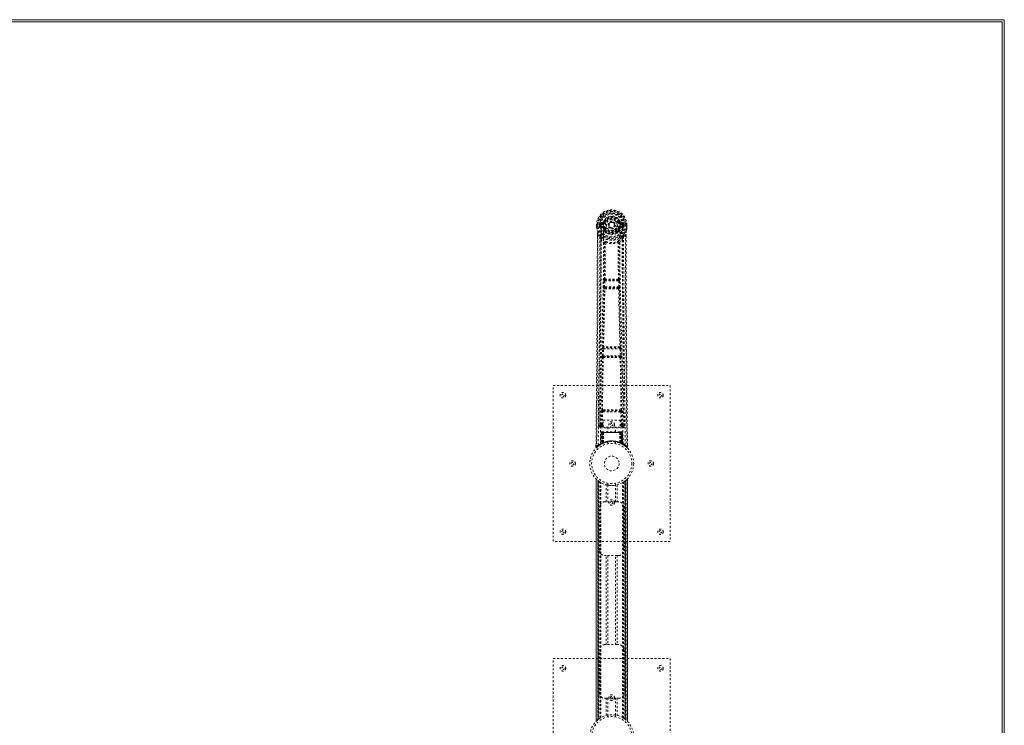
# Model space of a CAD drawing. Header units: inches. Extents: x 14.7 to 110.2, y 28.9 to 88.4.
# Tile 4 of 4: x 59.7 to 110.2, y 52.2 to 88.4. Entities that reach past the tile are written whole.
import ezdxf

# ---------------------------------------------------------------- set-up
doc = ezdxf.new("R2010")
doc.units = ezdxf.units.IN
doc.header["$MEASUREMENT"] = 0
doc.linetypes.add('SLD-Dashed', pattern=[0.075, 0.05, -0.025])
doc.linetypes.add('SLD-Solid', pattern=[0])

msp = doc.modelspace()

# ---------------------------------------------------------------- linework, layer by layer
at = {"color": 7, "linetype": 'SLD-Solid', "lineweight": 15}
for p, q in [((14.658, 88.377), (110.158, 88.377)), ((110.158, 88.377), (110.158, 28.877)), ((110.04, 88.259), (14.776, 88.259)), ((14.776, 88.259), (110.04, 88.259)), ((110.04, 28.995), (110.04, 88.259)), ((110.04, 88.259), (110.04, 28.995))]:
    msp.add_line(p, q, dxfattribs=at)
at = {"color": 7, "linetype": 'SLD-Dashed', "lineweight": 0}
for p, q in [((89.26, 77.858), (89.261, 77.741)), ((89.264, 77.858), (89.26, 77.858)), ((89.261, 77.741), (89.261, 77.737)), ((89.262, 77.859), (89.262, 77.741)), ((89.317, 77.858), (89.264, 77.858)), ((89.29, 77.857), (89.29, 77.741)), ((89.341, 77.857), (89.317, 77.858)), ((89.346, 77.857), (89.341, 77.857)), ((89.497, 77.857), (89.346, 77.857)), ((89.412, 77.784), (89.411, 77.856)), ((89.412, 77.784), (89.441, 77.786)), ((89.412, 77.784), (89.412, 77.784)), ((89.447, 77.857), (89.441, 77.857)), ((89.441, 77.857), (89.441, 77.786)), ((89.442, 77.785), (89.447, 77.766)), ((89.447, 77.779), (89.447, 77.857)), ((89.447, 77.766), (89.447, 77.779)), ((89.453, 77.742), (89.456, 77.738)), ((89.467, 77.727), (89.457, 77.737)), ((89.583, 78.002), (89.464, 77.978)), ((89.467, 77.727), (89.582, 77.706)), ((89.482, 77.79), (89.482, 77.76)), ((89.482, 77.79), (89.611, 77.79)), ((89.611, 77.735), (89.482, 77.76)), ((89.482, 77.76), (89.611, 77.76)), ((89.495, 77.942), (89.611, 77.962)), ((89.495, 77.942), (89.495, 77.912)), ((89.611, 77.942), (89.495, 77.942)), ((89.611, 77.912), (89.495, 77.912)), ((89.611, 77.962), (89.611, 77.942)), ((89.611, 77.912), (89.611, 77.942)), ((89.611, 77.79), (89.611, 77.76)), ((89.611, 77.735), (89.611, 77.76)), ((89.616, 78.029), (89.671, 78.006)), ((89.666, 77.694), (89.659, 77.705)), ((89.693, 77.705), (89.666, 77.694)), ((89.667, 77.998), (89.671, 78.006)), ((89.671, 78.006), (89.693, 77.996)), ((90.196, 77.859), (90.196, 77.851)), ((90.196, 77.851), (90.196, 77.835)), ((90.387, 77.996), (90.409, 78.006)), ((90.414, 77.694), (90.387, 77.705)), ((90.409, 78.006), (90.413, 77.997)), ((90.421, 77.706), (90.414, 77.694)), ((90.469, 77.962), (90.585, 77.942)), ((90.469, 77.962), (90.469, 77.942)), ((90.585, 77.942), (90.469, 77.942)), ((90.469, 77.912), (90.469, 77.942)), ((90.585, 77.912), (90.469, 77.912)), ((90.469, 77.79), (90.469, 77.76)), ((90.469, 77.79), (90.598, 77.79)), ((90.598, 77.76), (90.469, 77.735)), ((90.469, 77.735), (90.469, 77.76)), ((90.469, 77.76), (90.598, 77.76)), ((90.615, 77.978), (90.497, 78.002)), ((90.498, 77.706), (90.613, 77.727)), ((90.583, 77.858), (90.583, 77.857)), ((90.734, 77.857), (90.583, 77.857)), ((90.585, 77.912), (90.585, 77.942)), ((90.598, 77.76), (90.598, 77.79)), ((90.624, 77.738), (90.613, 77.727)), ((90.613, 77.727), (90.613, 77.727)), ((90.613, 77.727), (90.613, 77.727)), ((90.624, 77.738), (90.627, 77.742)), ((90.633, 77.857), (90.639, 77.857)), ((90.633, 77.779), (90.633, 77.857)), ((90.638, 77.785), (90.633, 77.766)), ((90.633, 77.766), (90.633, 77.779)), ((90.639, 77.786), (90.639, 77.857)), ((90.639, 77.786), (90.668, 77.784)), ((90.668, 77.857), (90.668, 77.784)), ((90.668, 77.857), (90.668, 77.857)), ((90.668, 77.784), (90.668, 77.784)), ((90.739, 77.857), (90.734, 77.857)), ((90.762, 77.858), (90.739, 77.857)), ((90.816, 77.858), (90.762, 77.858)), ((90.79, 77.741), (90.79, 77.857)), ((90.82, 77.858), (90.816, 77.858)), ((90.818, 77.741), (90.818, 77.859)), ((90.82, 77.858), (90.819, 77.741)), ((90.819, 77.737), (90.819, 77.741)), ((89.303, 77.359), (89.303, 77.257)), ((89.304, 77.358), (89.305, 77.256)), ((89.333, 77.357), (89.429, 77.242)), ((89.489, 77.13), (89.429, 77.242)), ((89.669, 77.545), (89.668, 77.568)), ((89.687, 77.5), (89.675, 77.518)), ((89.692, 77.573), (89.692, 77.55)), ((90.388, 77.55), (90.388, 77.573)), ((90.405, 77.518), (90.393, 77.5)), ((90.411, 77.545), (90.412, 77.568)), ((90.651, 77.242), (90.591, 77.13)), ((90.651, 77.242), (90.747, 77.357)), ((90.775, 77.269), (90.776, 77.358)), ((90.777, 77.359), (90.777, 77.27)), ((89.629, 74.677), (89.641, 74.986)), ((89.641, 74.986), (89.644, 75.02)), ((89.661, 75.076), (89.66, 75.076)), ((89.674, 74.675), (89.686, 74.984)), ((89.686, 74.984), (90.394, 74.984)), ((89.704, 75.029), (89.705, 75.029)), ((90.376, 75.029), (89.704, 75.029)), ((90.375, 75.029), (90.376, 75.029)), ((90.394, 74.984), (90.406, 74.675)), ((90.42, 75.076), (90.419, 75.076)), ((90.438, 74.986), (90.436, 75.02)), ((90.451, 74.677), (90.438, 74.986)), ((89.652, 74.583), (89.64, 74.587)), ((90.406, 74.675), (89.674, 74.675)), ((89.697, 74.626), (89.684, 74.631)), ((89.684, 74.631), (90.396, 74.631)), ((90.396, 74.631), (90.383, 74.626)), ((90.428, 74.583), (90.44, 74.587)), ((89.56, 71.155), (89.571, 71.508)), ((89.585, 71.598), (89.584, 71.598)), ((89.605, 71.154), (89.615, 71.506)), ((90.475, 71.154), (89.605, 71.154)), ((89.615, 71.506), (90.464, 71.506)), ((89.629, 71.551), (89.629, 71.551)), ((90.451, 71.551), (89.629, 71.551)), ((90.451, 71.551), (90.451, 71.551)), ((90.464, 71.506), (90.475, 71.154)), ((90.496, 71.598), (90.495, 71.598)), ((90.52, 71.155), (90.509, 71.508)), ((89.567, 71.065), (89.573, 71.062)), ((89.618, 71.106), (89.612, 71.109)), ((89.612, 71.109), (90.468, 71.109)), ((90.468, 71.109), (90.462, 71.106)), ((90.507, 71.062), (90.513, 71.065)), ((87.04, 61.627), (87.04, 69.627)), ((87.04, 69.627), (93.04, 69.627)), ((93.04, 69.627), (93.04, 61.627)), ((89.431, 68.384), (89.424, 67.57)), ((89.516, 67.624), (89.523, 68.284)), ((89.56, 67.623), (89.567, 68.283)), ((89.614, 68.374), (89.565, 68.373)), ((89.567, 68.283), (90.512, 68.283)), ((89.576, 68.327), (89.624, 68.327)), ((89.624, 68.327), (90.456, 68.327)), ((90.456, 68.327), (90.504, 68.327)), ((90.515, 68.373), (90.466, 68.374)), ((90.512, 68.283), (90.519, 67.623)), ((90.564, 67.624), (90.557, 68.284)), ((90.656, 67.57), (90.649, 68.384)), ((89.56, 67.578), (89.56, 67.623)), ((89.603, 67.623), (89.56, 67.623)), ((89.603, 67.85), (90.464, 67.85)), ((89.603, 67.484), (89.603, 67.85)), ((90.464, 67.85), (90.464, 67.484)), ((90.464, 67.623), (90.519, 67.623)), ((90.564, 67.624), (90.519, 67.623)), ((90.519, 67.578), (90.519, 67.623)), ((89.423, 67.567), (89.427, 67.549)), ((89.424, 67.57), (89.424, 67.569)), ((89.424, 67.569), (89.424, 67.559)), ((89.468, 67.521), (89.468, 67.461)), ((89.603, 67.521), (89.468, 67.521)), ((89.468, 67.461), (90.612, 67.461)), ((89.494, 67.223), (89.472, 66.617)), ((89.507, 67.223), (89.486, 66.625)), ((89.507, 67.223), (89.494, 67.223)), ((89.528, 67.227), (89.505, 66.633)), ((89.525, 67.223), (89.505, 66.636)), ((89.524, 67.252), (89.521, 67.251)), ((89.525, 67.252), (89.526, 67.252)), ((89.592, 67.223), (89.525, 67.223)), ((89.533, 67.223), (89.532, 66.666)), ((89.533, 67.252), (89.533, 67.25)), ((89.538, 67.252), (89.533, 67.252)), ((89.547, 67.252), (89.537, 67.252)), ((89.537, 67.223), (90.543, 67.223)), ((89.537, 66.668), (89.537, 67.223)), ((89.546, 66.672), (89.546, 67.223)), ((89.551, 67.252), (89.547, 67.252)), ((89.55, 67.223), (89.55, 66.674)), ((90.53, 67.223), (89.55, 67.223)), ((89.622, 67.252), (89.555, 67.252)), ((89.603, 67.578), (89.56, 67.578)), ((89.565, 67.223), (89.564, 66.681)), ((89.568, 67.223), (89.565, 67.223)), ((89.568, 67.223), (90.512, 67.223)), ((89.568, 66.683), (89.568, 67.223)), ((89.573, 66.671), (89.592, 67.223)), ((89.593, 67.223), (89.574, 66.672)), ((89.592, 67.223), (89.593, 67.223)), ((90.464, 67.484), (89.603, 67.484)), ((89.617, 66.7), (89.622, 67.224)), ((89.624, 67.223), (89.619, 66.701)), ((89.624, 67.223), (89.622, 67.224)), ((90.456, 67.252), (89.624, 67.252)), ((90.456, 67.223), (89.624, 67.223)), ((89.845, 67.484), (89.845, 67.252)), ((90.235, 67.252), (90.235, 67.484)), ((90.458, 67.224), (90.456, 67.223)), ((90.461, 66.701), (90.456, 67.223)), ((90.525, 67.252), (90.458, 67.252)), ((90.458, 67.224), (90.463, 66.7)), ((90.464, 67.578), (90.519, 67.578)), ((90.612, 67.521), (90.464, 67.521)), ((90.487, 67.223), (90.488, 67.223)), ((90.506, 66.672), (90.487, 67.223)), ((90.555, 67.223), (90.488, 67.223)), ((90.488, 67.223), (90.507, 66.671)), ((90.515, 67.223), (90.512, 67.223)), ((90.512, 67.223), (90.512, 66.683)), ((90.516, 66.681), (90.515, 67.223)), ((90.533, 67.252), (90.529, 67.252)), ((90.53, 66.674), (90.53, 67.223)), ((90.543, 67.252), (90.533, 67.252)), ((90.534, 67.223), (90.534, 66.672)), ((90.547, 67.252), (90.542, 67.252)), ((90.543, 67.223), (90.543, 66.668)), ((90.548, 66.666), (90.547, 67.223)), ((90.575, 66.633), (90.552, 67.227)), ((90.554, 67.252), (90.555, 67.252)), ((90.555, 67.223), (90.575, 66.636)), ((90.56, 67.251), (90.556, 67.252)), ((90.573, 67.223), (90.594, 66.625)), ((90.586, 67.223), (90.573, 67.223)), ((90.586, 67.223), (90.607, 66.617)), ((90.612, 67.461), (90.612, 67.521)), ((90.653, 67.549), (90.657, 67.567)), ((90.656, 67.569), (90.656, 67.57)), ((90.656, 67.559), (90.656, 67.569)), ((89.472, 66.617), (89.486, 66.625)), ((89.49, 66.611), (89.556, 66.645)), ((89.505, 66.636), (89.573, 66.671)), ((89.512, 66.642), (89.517, 66.641)), ((89.532, 66.666), (89.537, 66.668)), ((89.545, 66.64), (89.532, 66.666)), ((89.545, 66.64), (89.536, 66.635)), ((89.55, 66.642), (89.537, 66.668)), ((89.55, 66.642), (89.545, 66.64)), ((89.558, 66.646), (89.546, 66.672)), ((89.562, 66.648), (89.55, 66.674)), ((89.576, 66.655), (89.55, 66.642)), ((89.556, 66.645), (89.557, 66.646)), ((89.558, 66.646), (89.562, 66.648)), ((89.576, 66.655), (89.564, 66.681)), ((89.58, 66.656), (89.568, 66.683)), ((89.574, 66.672), (89.573, 66.671)), ((89.617, 66.7), (89.619, 66.701)), ((89.62, 66.673), (89.623, 66.674)), ((89.84, 66.734), (89.84, 66.638)), ((90.24, 66.638), (90.24, 66.734)), ((90.457, 66.674), (90.46, 66.673)), ((90.461, 66.701), (90.463, 66.7)), ((90.512, 66.683), (90.5, 66.656)), ((90.504, 66.655), (90.5, 66.656)), ((90.516, 66.681), (90.504, 66.655)), ((90.507, 66.671), (90.506, 66.672)), ((90.507, 66.671), (90.575, 66.636)), ((90.53, 66.674), (90.518, 66.648)), ((90.518, 66.648), (90.522, 66.646)), ((90.534, 66.672), (90.522, 66.646)), ((90.523, 66.646), (90.524, 66.645)), ((90.524, 66.645), (90.59, 66.611)), ((90.543, 66.668), (90.53, 66.642)), ((90.535, 66.64), (90.53, 66.642)), ((90.548, 66.666), (90.535, 66.64)), ((90.543, 66.668), (90.548, 66.666)), ((90.594, 66.625), (90.607, 66.617)), ((89.234, 66.571), (89.233, 66.486)), ((89.233, 66.485), (89.263, 66.485)), ((89.283, 66.463), (89.385, 66.544)), ((89.394, 66.551), (89.455, 66.588)), ((89.458, 66.593), (89.471, 66.6)), ((90.609, 66.6), (90.622, 66.593)), ((90.817, 66.485), (90.797, 66.463)), ((90.847, 66.486), (90.846, 66.57)), ((89.235, 64.842), (89.235, 52.412)), ((89.235, 52.413), (89.235, 64.841)), ((89.235, 64.841), (89.236, 64.84)), ((89.235, 64.84), (89.235, 52.413)), ((89.247, 52.425), (89.247, 64.829)), ((89.325, 52.495), (89.325, 64.758)), ((89.325, 64.758), (89.325, 52.495)), ((89.33, 64.754), (89.33, 52.499)), ((89.37, 64.723), (89.334, 64.751)), ((89.334, 52.503), (89.334, 64.751)), ((89.334, 64.751), (89.334, 52.503)), ((89.339, 64.747), (89.339, 52.507)), ((89.349, 52.514), (89.349, 64.739)), ((89.35, 52.515), (89.35, 64.739)), ((89.351, 64.737), (89.351, 52.517)), ((89.354, 64.735), (89.354, 52.518)), ((89.384, 64.713), (89.384, 52.541)), ((89.442, 64.674), (89.437, 64.677)), ((89.442, 52.58), (89.442, 64.674)), ((89.467, 52.595), (89.467, 64.659)), ((89.485, 52.605), (89.485, 64.648)), ((89.84, 64.616), (89.84, 64.519)), ((90.24, 64.519), (90.24, 64.616)), ((90.595, 52.605), (90.595, 64.648)), ((90.613, 52.595), (90.613, 64.659)), ((90.638, 52.58), (90.638, 64.674)), ((90.704, 52.535), (90.704, 64.719)), ((90.726, 52.518), (90.726, 64.735)), ((90.729, 52.517), (90.729, 64.737)), ((90.73, 64.739), (90.732, 64.74)), ((90.73, 64.739), (90.73, 52.515)), ((90.735, 64.742), (90.735, 52.512)), ((90.751, 64.755), (90.744, 64.75)), ((90.745, 64.75), (90.75, 64.754)), ((90.746, 64.751), (90.746, 52.503)), ((90.746, 52.503), (90.746, 64.751)), ((90.749, 52.5), (90.749, 64.753)), ((90.755, 64.758), (90.75, 64.754)), ((90.75, 52.499), (90.75, 64.754)), ((90.755, 64.758), (90.755, 52.495)), ((90.755, 52.495), (90.755, 64.758)), ((90.833, 64.829), (90.833, 52.425)), ((90.845, 52.411), (90.845, 64.842)), ((90.845, 64.841), (90.845, 52.413)), ((90.845, 52.413), (90.845, 64.84)), ((89.759, 63.662), (89.759, 64.538)), ((89.842, 64.519), (89.842, 63.662)), ((90.237, 63.662), (90.237, 64.519)), ((90.321, 64.538), (90.321, 63.662)), ((89.675, 63.662), (89.759, 63.662)), ((90.321, 63.662), (89.759, 63.662)), ((90.321, 63.662), (90.405, 63.662)), ((89.425, 61.162), (89.425, 63.412)), ((90.655, 63.412), (90.655, 61.162)), ((93.04, 61.627), (87.04, 61.627)), ((89.759, 60.912), (89.675, 60.912)), ((89.759, 56.342), (89.759, 60.912)), ((90.321, 60.912), (89.759, 60.912)), ((89.842, 60.912), (89.842, 56.342)), ((90.237, 56.342), (90.237, 60.912)), ((90.321, 60.912), (90.321, 56.342)), ((90.405, 60.912), (90.321, 60.912)), ((89.425, 53.842), (89.425, 56.092)), ((89.675, 56.342), (89.759, 56.342)), ((90.321, 56.342), (89.759, 56.342)), ((90.321, 56.342), (90.405, 56.342)), ((90.655, 56.092), (90.655, 53.842)), ((87.04, 47.627), (87.04, 55.627)), ((87.04, 55.627), (93.04, 55.627)), ((93.04, 55.627), (93.04, 47.627)), ((89.759, 53.592), (89.675, 53.592)), ((89.759, 52.716), (89.759, 53.592)), ((89.759, 53.592), (90.321, 53.592)), ((89.842, 53.592), (89.842, 52.734)), ((90.237, 52.734), (90.237, 53.592)), ((90.321, 53.592), (90.321, 52.716)), ((90.405, 53.592), (90.321, 53.592)), ((89.325, 52.495), (89.33, 52.499)), ((89.335, 52.504), (89.33, 52.499)), ((89.339, 52.507), (89.356, 52.52)), ((89.35, 52.515), (89.348, 52.514)), ((89.84, 52.734), (89.84, 52.638)), ((90.24, 52.638), (90.24, 52.734)), ((90.638, 52.58), (90.643, 52.576)), ((90.71, 52.53), (90.746, 52.503)), ((90.75, 52.499), (90.755, 52.495)), ((90.845, 52.413), (90.844, 52.413))]:
    msp.add_line(p, q, dxfattribs=at)
at = {"color": 7, "linetype": 'SLD-Dashed', "lineweight": 0, "flags": 128}
for points in [[(89.614, 77.887), (89.62, 77.965), (89.642, 78.041), (89.682, 78.111), (89.735, 78.172), (89.801, 78.221), (89.876, 78.258), (89.956, 78.28), (90.04, 78.288), (90.124, 78.28), (90.204, 78.258), (90.279, 78.221), (90.344, 78.172), (90.398, 78.111), (90.437, 78.041), (90.46, 77.965), (90.466, 77.887)], [(89.26, 77.858), (89.26, 77.858), (89.261, 77.858), (89.264, 77.858), (89.267, 77.858), (89.272, 77.857), (89.277, 77.857), (89.284, 77.857), (89.29, 77.857)], [(89.261, 77.741), (89.274, 77.646), (89.289, 77.571)], [(89.261, 77.737), (89.262, 77.737), (89.264, 77.737), (89.267, 77.738), (89.27, 77.738), (89.275, 77.739), (89.28, 77.74), (89.285, 77.74), (89.29, 77.741)], [(89.29, 77.741), (89.284, 77.741), (89.278, 77.741), (89.272, 77.741), (89.268, 77.741), (89.264, 77.741), (89.262, 77.741), (89.261, 77.741), (89.261, 77.741)], [(89.261, 77.737), (89.273, 77.649), (89.291, 77.56)], [(89.352, 66.579), (89.357, 68.17), (89.376, 69.759), (89.406, 71.345), (89.444, 72.928), (89.474, 74.168), (89.497, 75.404), (89.507, 76.634), (89.497, 77.857)], [(89.442, 77.785), (89.441, 77.786), (89.441, 77.786)], [(89.447, 77.779), (89.463, 77.787), (89.482, 77.79)], [(89.495, 77.912), (89.472, 77.916), (89.452, 77.929)], [(89.461, 66.635), (89.467, 68.221), (89.488, 69.806), (89.521, 71.388), (89.561, 72.967), (89.593, 74.204), (89.617, 75.437), (89.627, 76.666), (89.614, 77.887)], [(89.609, 77.683), (89.596, 77.7), (89.582, 77.706)], [(89.721, 77.985), (89.716, 77.987), (89.711, 77.989), (89.706, 77.991), (89.702, 77.993), (89.698, 77.994), (89.696, 77.995), (89.694, 77.996), (89.693, 77.996)], [(89.721, 77.717), (89.716, 77.715), (89.711, 77.713), (89.706, 77.711), (89.702, 77.709), (89.698, 77.707), (89.696, 77.706), (89.694, 77.706), (89.693, 77.705)], [(90.359, 77.985), (90.364, 77.987), (90.369, 77.989), (90.374, 77.991), (90.378, 77.993), (90.382, 77.994), (90.384, 77.995), (90.386, 77.996), (90.387, 77.996)], [(90.359, 77.717), (90.364, 77.715), (90.369, 77.713), (90.374, 77.711), (90.378, 77.709), (90.382, 77.707), (90.384, 77.706), (90.386, 77.706), (90.387, 77.705)], [(90.619, 66.635), (90.613, 68.221), (90.592, 69.806), (90.559, 71.388), (90.519, 72.967), (90.487, 74.204), (90.463, 75.437), (90.453, 76.666), (90.466, 77.887)], [(90.471, 77.683), (90.484, 77.7), (90.498, 77.706)], [(90.728, 66.579), (90.722, 68.17), (90.704, 69.759), (90.674, 71.345), (90.636, 72.928), (90.606, 74.168), (90.583, 75.404), (90.573, 76.634), (90.583, 77.857)], [(90.628, 77.929), (90.608, 77.916), (90.585, 77.912)], [(90.598, 77.79), (90.617, 77.787), (90.633, 77.779)], [(90.639, 77.786), (90.638, 77.786), (90.638, 77.785)], [(90.639, 77.857), (90.642, 77.857), (90.649, 77.857), (90.658, 77.857), (90.668, 77.857)], [(90.789, 77.56), (90.806, 77.638), (90.819, 77.737)], [(90.79, 77.857), (90.796, 77.857), (90.802, 77.857), (90.808, 77.857), (90.813, 77.857), (90.816, 77.858), (90.819, 77.858), (90.82, 77.858), (90.82, 77.858)], [(90.819, 77.741), (90.806, 77.646), (90.79, 77.571)], [(90.819, 77.741), (90.819, 77.741), (90.818, 77.741), (90.816, 77.741), (90.812, 77.741), (90.808, 77.741), (90.802, 77.741), (90.796, 77.741), (90.79, 77.741)], [(90.819, 77.737), (90.818, 77.737), (90.816, 77.737), (90.813, 77.738), (90.81, 77.738), (90.805, 77.739), (90.8, 77.74), (90.795, 77.74), (90.79, 77.741)], [(89.303, 77.257), (89.301, 74.64), (89.283, 71.924), (89.259, 69.203), (89.233, 66.485)], [(89.333, 77.357), (89.334, 76.543), (89.334, 75.695), (89.331, 74.811), (89.328, 74.009), (89.325, 73.491), (89.321, 72.949), (89.317, 72.383), (89.312, 71.819), (89.308, 71.331), (89.303, 70.684), (89.296, 69.996), (89.29, 69.267), (89.283, 68.59), (89.263, 66.485)], [(89.289, 77.571), (89.29, 77.565), (89.291, 77.56)], [(89.471, 77.282), (89.371, 77.405), (89.291, 77.56)], [(89.303, 77.359), (89.303, 77.358), (89.304, 77.358), (89.306, 77.358), (89.31, 77.358), (89.315, 77.357), (89.321, 77.357), (89.327, 77.357), (89.333, 77.357)], [(89.429, 77.242), (89.429, 76.502), (89.428, 75.73), (89.425, 74.927), (89.421, 74.161), (89.416, 73.385), (89.41, 72.609), (89.404, 71.853), (89.397, 71.128), (89.391, 70.452), (89.384, 69.696), (89.377, 68.986), (89.37, 68.289), (89.363, 67.567)], [(89.668, 77.568), (89.638, 77.618), (89.609, 77.683)], [(89.666, 77.694), (89.692, 77.633), (89.721, 77.586)], [(89.687, 77.5), (89.762, 77.441), (89.813, 77.414)], [(90.267, 77.414), (90.318, 77.441), (90.393, 77.5)], [(90.412, 77.568), (90.442, 77.618), (90.471, 77.683)], [(90.609, 77.282), (90.709, 77.406), (90.789, 77.56)], [(90.717, 67.567), (90.713, 67.943), (90.709, 68.372), (90.704, 68.842), (90.7, 69.266), (90.698, 69.489), (90.696, 69.712), (90.694, 69.934), (90.691, 70.187), (90.689, 70.442), (90.687, 70.689), (90.682, 71.193), (90.678, 71.66), (90.674, 72.092), (90.67, 72.515), (90.667, 73.005), (90.661, 73.846), (90.656, 74.694), (90.652, 75.571), (90.651, 76.426), (90.651, 77.242)], [(90.747, 77.357), (90.746, 76.619), (90.746, 75.839), (90.748, 75.016), (90.752, 74.15), (90.756, 73.354), (90.762, 72.524), (90.763, 72.333), (90.765, 72.141), (90.766, 71.947), (90.767, 71.814), (90.768, 71.684), (90.77, 71.548), (90.771, 71.407), (90.775, 70.954), (90.779, 70.449), (90.785, 69.894), (90.788, 69.542), (90.792, 69.17), (90.795, 68.767), (90.799, 68.392), (90.804, 67.901), (90.808, 67.465), (90.811, 67.084), (90.814, 66.757), (90.817, 66.485)], [(90.747, 77.357), (90.753, 77.357), (90.759, 77.357), (90.765, 77.357), (90.77, 77.358), (90.774, 77.358), (90.776, 77.358), (90.777, 77.358), (90.777, 77.359)], [(90.777, 77.27), (90.779, 74.641), (90.797, 71.923), (90.821, 69.204), (90.847, 66.485)], [(90.789, 77.56), (90.79, 77.565), (90.79, 77.571)], [(89.489, 77.13), (89.48, 73.943), (89.454, 70.755), (89.423, 67.567)], [(89.489, 77.13), (89.573, 77.032), (89.67, 76.945)], [(89.567, 77.194), (89.576, 77.185), (89.581, 77.179)], [(89.661, 75.076), (89.671, 76.008), (89.672, 76.937)], [(89.718, 76.954), (89.713, 76.964), (89.706, 76.97), (89.699, 76.974), (89.69, 76.974), (89.683, 76.971), (89.677, 76.965), (89.672, 76.956), (89.67, 76.945)], [(89.708, 76.944), (89.707, 76.014), (89.697, 75.081)], [(89.718, 76.954), (89.711, 76.95), (89.709, 76.947), (89.708, 76.946), (89.708, 76.944)], [(90.41, 76.945), (90.408, 76.956), (90.403, 76.965), (90.397, 76.971), (90.39, 76.974), (90.381, 76.974), (90.374, 76.97), (90.367, 76.964), (90.362, 76.954)], [(90.372, 76.944), (90.372, 76.946), (90.371, 76.947), (90.368, 76.95), (90.362, 76.954)], [(90.383, 75.081), (90.373, 76.014), (90.372, 76.944)], [(90.419, 75.076), (90.409, 76.008), (90.408, 76.937)], [(90.41, 76.945), (90.507, 77.032), (90.591, 77.13)], [(90.498, 77.179), (90.504, 77.185), (90.513, 77.194)], [(90.657, 67.567), (90.626, 70.755), (90.6, 73.943), (90.591, 77.13)], [(89.629, 74.677), (89.631, 74.677), (89.635, 74.677), (89.639, 74.677), (89.645, 74.677), (89.651, 74.676), (89.658, 74.676), (89.666, 74.676), (89.674, 74.675)], [(89.641, 74.986), (89.647, 74.986), (89.657, 74.985), (89.671, 74.985), (89.686, 74.984)], [(89.686, 74.984), (89.687, 74.993), (89.688, 75.001), (89.693, 75.016), (89.698, 75.025), (89.701, 75.028), (89.703, 75.029), (89.704, 75.029)], [(90.394, 74.984), (90.402, 74.985), (90.41, 74.985), (90.417, 74.985), (90.423, 74.985), (90.429, 74.986), (90.433, 74.986), (90.436, 74.986), (90.438, 74.986)], [(90.406, 74.675), (90.414, 74.676), (90.422, 74.676), (90.429, 74.676), (90.435, 74.677), (90.441, 74.677), (90.445, 74.677), (90.449, 74.677), (90.451, 74.677)], [(89.585, 71.598), (89.62, 73.093), (89.652, 74.583)], [(89.619, 71.6), (89.655, 73.096), (89.688, 74.588)], [(89.684, 74.631), (89.679, 74.635), (89.675, 74.644), (89.674, 74.659), (89.673, 74.667), (89.674, 74.675)], [(90.392, 74.588), (90.425, 73.096), (90.461, 71.6)], [(90.406, 74.675), (90.407, 74.667), (90.406, 74.659), (90.405, 74.644), (90.401, 74.635), (90.396, 74.631)], [(90.495, 71.598), (90.46, 73.093), (90.428, 74.583)], [(89.56, 71.155), (89.562, 71.155), (89.565, 71.155), (89.569, 71.155), (89.575, 71.154), (89.581, 71.154), (89.589, 71.154), (89.597, 71.154), (89.605, 71.154)], [(89.571, 71.508), (89.573, 71.541), (89.573, 71.543)], [(89.571, 71.508), (89.573, 71.508), (89.576, 71.507), (89.58, 71.507), (89.586, 71.507), (89.592, 71.507), (89.599, 71.507), (89.607, 71.506), (89.615, 71.506)], [(89.589, 71.578), (89.588, 71.58), (89.585, 71.598)], [(90.464, 71.506), (90.473, 71.506), (90.48, 71.507), (90.488, 71.507), (90.494, 71.507), (90.5, 71.507), (90.504, 71.507), (90.507, 71.508), (90.509, 71.508)], [(90.475, 71.154), (90.483, 71.154), (90.491, 71.154), (90.499, 71.154), (90.505, 71.154), (90.511, 71.155), (90.515, 71.155), (90.518, 71.155), (90.52, 71.155)], [(90.509, 71.508), (90.507, 71.541), (90.507, 71.543)], [(89.532, 68.372), (89.549, 69.718), (89.573, 71.062)], [(89.565, 68.373), (89.582, 69.72), (89.607, 71.065)], [(90.473, 71.065), (90.498, 69.72), (90.515, 68.373)], [(90.548, 68.372), (90.531, 69.718), (90.507, 71.062)], [(89.523, 68.284), (89.527, 68.284), (89.537, 68.284), (89.552, 68.283), (89.567, 68.283)], [(89.576, 68.327), (89.56, 68.331), (89.549, 68.339)], [(89.614, 68.374), (89.826, 68.374), (90.04, 68.374), (90.254, 68.374), (90.466, 68.374)], [(89.624, 68.327), (89.828, 68.328), (90.034, 68.328), (90.246, 68.328), (90.456, 68.327)], [(90.512, 68.283), (90.528, 68.283), (90.542, 68.284), (90.553, 68.284), (90.557, 68.284)], [(89.516, 67.624), (89.447, 67.595), (89.426, 67.569)], [(89.516, 67.624), (89.52, 67.624), (89.53, 67.624), (89.544, 67.623), (89.56, 67.623)], [(90.657, 67.567), (90.633, 67.595), (90.564, 67.624)], [(89.468, 67.521), (89.491, 67.55), (89.56, 67.578)], [(89.494, 67.223), (89.496, 67.223), (89.505, 67.223), (89.517, 67.223), (89.533, 67.223)], [(89.546, 67.223), (89.531, 67.223), (89.519, 67.223), (89.51, 67.223), (89.507, 67.223)], [(89.525, 67.223), (89.526, 67.223), (89.527, 67.223), (89.531, 67.223), (89.536, 67.223), (89.542, 67.223), (89.549, 67.223), (89.557, 67.223), (89.565, 67.223)], [(89.546, 67.25), (89.543, 67.251), (89.54, 67.251), (89.539, 67.252), (89.539, 67.252)], [(89.604, 67.242), (89.597, 67.233), (89.593, 67.223)], [(89.622, 67.224), (89.607, 67.238), (89.604, 67.242)], [(90.458, 67.224), (90.473, 67.238), (90.476, 67.242)], [(90.487, 67.223), (90.483, 67.233), (90.476, 67.242)], [(90.515, 67.223), (90.523, 67.223), (90.531, 67.223), (90.538, 67.223), (90.544, 67.223), (90.549, 67.223), (90.552, 67.223), (90.554, 67.223), (90.555, 67.223)], [(90.519, 67.578), (90.588, 67.55), (90.612, 67.521)], [(90.526, 67.252), (90.524, 67.252), (90.523, 67.252)], [(90.541, 67.252), (90.541, 67.252), (90.54, 67.251), (90.537, 67.251), (90.534, 67.25)], [(90.573, 67.223), (90.569, 67.223), (90.561, 67.223), (90.548, 67.223), (90.534, 67.223)], [(90.547, 67.223), (90.562, 67.223), (90.575, 67.223), (90.584, 67.223), (90.586, 67.223)], [(90.555, 67.223), (90.554, 67.23), (90.553, 67.232)], [(90.574, 66.62), (90.568, 66.623), (90.535, 66.64)], [(90.577, 66.628), (90.575, 66.634), (90.575, 66.636)], [(90.614, 66.6), (90.607, 66.611), (90.603, 66.625)], [(90.607, 66.611), (90.606, 66.617), (90.606, 66.618)], [(89.236, 66.486), (89.238, 66.478), (89.242, 66.47), (89.247, 66.464), (89.253, 66.459), (89.26, 66.456), (89.268, 66.455), (89.275, 66.457), (89.281, 66.461)], [(90.798, 66.465), (90.805, 66.461), (90.813, 66.459), (90.822, 66.458), (90.83, 66.46), (90.837, 66.463), (90.842, 66.469), (90.845, 66.475), (90.846, 66.483)], [(90.847, 66.485), (90.846, 66.486), (90.845, 66.485), (90.838, 66.485), (90.828, 66.485), (90.823, 66.485), (90.817, 66.485)], [(89.344, 52.511), (89.346, 52.512), (89.349, 52.514)], [(89.842, 52.734), (89.853, 52.736), (89.86, 52.737)], [(90.735, 52.512), (90.745, 52.503), (90.751, 52.499)]]:
    msp.add_lwpolyline(points, dxfattribs=at)
at = {"color": 7, "linetype": 'SLD-Dashed', "lineweight": 0}
for centre, radius in [((90.04, 77.851), 0.7), ((90.04, 77.851), 0.69), ((90.04, 77.851), 0.623), ((90.04, 77.851), 0.32), ((90.04, 77.851), 0.275), ((90.04, 77.851), 0.188), ((90.04, 77.851), 0.156), ((90.04, 77.851), 0.142), ((90.04, 77.851), 0.139), ((90.04, 77.851), 0.138), ((87.54, 69.127), 0.141), ((87.54, 69.127), 0.0625), ((92.54, 69.127), 0.141), ((92.54, 69.127), 0.0625), ((90.04, 67.627), 0.141), ((90.04, 67.627), 0.0625), ((90.04, 65.627), 1.125), ((90.04, 65.627), 1.03), ((88.04, 65.627), 0.141), ((88.04, 65.627), 0.0625), ((90.04, 65.627), 0.376), ((92.04, 65.627), 0.141), ((92.04, 65.627), 0.0625), ((90.04, 63.627), 0.141), ((90.04, 63.627), 0.0625), ((87.54, 62.127), 0.141), ((87.54, 62.127), 0.0625), ((92.54, 62.127), 0.141), ((92.54, 62.127), 0.0625), ((87.54, 55.127), 0.141), ((87.54, 55.127), 0.0625), ((92.54, 55.127), 0.141), ((92.54, 55.127), 0.0625), ((90.04, 53.627), 0.141), ((90.04, 53.627), 0.0625), ((90.04, 51.627), 1.125), ((90.04, 51.627), 1.03)]:
    msp.add_circle(centre, radius, dxfattribs=at)
for centre, radius, start, end in [((90.04, 77.851), 0.78, 0.5288, 179.4712), ((90.04, 77.851), 0.78, 0, 179.4852), ((90.04, 77.851), 0.75, 0.4562, 179.5438), ((90.04, 77.851), 0.629, 0.5444, 179.4556), ((90.04, 77.851), 0.599, 0.5443, 179.4557), ((90.04, 77.863), 0.543, 359.3659, 180.6341), ((90.04, 77.851), 0.459, 22.774, 157.226), ((90.04, 77.851), 0.4, 22.774, 157.226), ((90.04, 77.851), 0.376, 22.774, 157.226), ((89.29, 77.741), 0.03, 180.2178, 185.2738), ((90.04, 77.851), 0.787, 188.3239, 351.6761), ((90.04, 77.851), 0.758, 188.3238, 351.6762), ((89.435, 78.751), 0.895, 268.5066, 270.4045), ((90.04, 77.851), 0.632, 186.0643, 353.9357), ((90.04, 77.851), 0.602, 186.2697, 353.7303), ((90.04, 77.851), 0.593, 172.3909, 179.4476), ((89.531, 77.774), 0.0844, 185.4146, 202.6127), ((89.656, 77.902), 0.206, 158.3408, 172.3377), ((89.481, 77.729), 0.0305, 89.0391, 156.1683), ((89.908, 77.946), 0.497, 204.8146, 243.6295), ((89.494, 77.972), 0.0299, 167.894, 271.9501), ((89.847, 77.947), 0.439, 210.0687, 246.0866), ((89.613, 77.646), 0.242, 89.7345, 118.825), ((89.612, 77.992), 0.0301, 162.3454, 268.5786), ((89.612, 77.705), 0.0299, 91.047, 179.0079), ((89.574, 78.046), 0.0455, 281.3648, 337.4582), ((89.64, 77.678), 0.031, 31.5926, 170.0513), ((89.605, 78.034), 0.0715, 274.7867, 329.7512), ((89.611, 78.031), 0.089, 270, 337.226), ((89.611, 78.031), 0.119, 269.9996, 337.2268), ((89.611, 77.671), 0.119, 22.7743, 90.0001), ((89.611, 77.671), 0.089, 22.774, 90), ((89.609, 77.678), 0.0567, 28.2285, 87.9799), ((90.04, 77.851), 0.376, 202.774, 337.226), ((90.04, 77.851), 0.346, 22.7741, 157.2259), ((90.04, 77.851), 0.346, 202.7737, 337.2263), ((90.04, 77.851), 0.275, 90.0001, 269.9999), ((90.04, 77.851), 0.156, 245.1542, 290.0596), ((90.04, 77.851), 0.275, 270.0003, 89.9997), ((90.469, 78.031), 0.119, 202.7732, 270.0004), ((90.469, 77.671), 0.119, 89.9999, 157.2257), ((90.469, 78.031), 0.089, 202.774, 270), ((90.469, 77.671), 0.089, 90, 157.226), ((90.176, 77.941), 0.491, 296.1271, 335.5129), ((89.894, 79.309), 1.402, 291.5604, 293.9861), ((90.233, 77.947), 0.44, 293.9343, 329.9021), ((90.475, 78.033), 0.0714, 210.3154, 265.2476), ((90.44, 77.678), 0.031, 10.1691, 148.1955), ((90.471, 77.679), 0.0565, 91.9605, 151.5628), ((90.506, 78.046), 0.0455, 202.5202, 258.6528), ((90.465, 77.638), 0.249, 61.7048, 89.8624), ((90.468, 77.992), 0.0301, 271.4524, 17.6236), ((90.468, 77.705), 0.0299, 1.0028, 88.9468), ((90.586, 77.972), 0.0299, 268.0499, 12.106), ((90.599, 77.729), 0.0305, 23.8243, 90.9684), ((90.424, 77.902), 0.206, 7.6643, 21.652), ((90.519, 77.782), 0.115, 339.7008, 352.2719), ((90.04, 77.851), 0.593, 0.5524, 7.6091), ((88.102, 77.387), 1.202, 358.6564, 8.8138), ((85.713, 76.718), 3.676, 10.0104, 13.2379), ((89.891, 76.795), 0.643, 130.7343, 135.9148), ((91.013, 78.855), 2.203, 225.5682, 228.9433), ((89.699, 77.565), 0.0305, 43.9322, 174.3713), ((89.69, 77.522), 0.0505, 88.2678, 115.7589), ((89.713, 77.541), 0.0444, 175.0057, 212.6961), ((89.691, 77.5), 0.0506, 88.2566, 115.6739), ((89.727, 77.495), 0.0404, 127.2355, 172.6777), ((89.72, 77.549), 0.0371, 89.2737, 139.8313), ((90.04, 77.862), 0.453, 219.7485, 320.2508), ((89.725, 77.551), 0.0326, 181.6463, 227.8211), ((90.04, 77.888), 0.494, 226.9722, 313.028), ((90.04, 77.845), 0.411, 219.0115, 320.9885), ((90.04, 77.832), 0.476, 241.4724, 298.5264), ((89.975, 77.847), 0.465, 325.8383, 340.7942), ((90.381, 77.565), 0.0305, 5.636, 136.0644), ((90.36, 77.549), 0.0371, 40.1625, 90.7363), ((90.355, 77.551), 0.0326, 312.1666, 358.3661), ((90.353, 77.495), 0.0404, 7.3016, 52.7852), ((90.39, 77.522), 0.0504, 64.2274, 91.7482), ((90.389, 77.5), 0.0506, 64.3241, 91.7454), ((90.367, 77.541), 0.0444, 327.3949, 5.001), ((89.065, 78.856), 2.205, 311.059, 314.431), ((90.189, 76.795), 0.642, 44.0839, 49.2669), ((94.366, 76.718), 3.675, 166.7618, 169.9898), ((91.978, 77.387), 1.202, 171.1866, 181.3421), ((89.549, 77.127), 0.0608, 58.0318, 177.6168), ((90.308, 77.688), 0.888, 215.0292, 230.869), ((89.731, 76.941), 0.0608, 73.4594, 176.3307), ((89.658, 76.938), 0.0143, 356.6462, 32.4463), ((89.705, 76.864), 0.0795, 87.4959, 113.9392), ((89.795, 76.936), 0.0786, 126.262, 166.6779), ((90.04, 77.865), 0.965, 250.5263, 289.4748), ((90.04, 77.792), 0.844, 249.7732, 290.227), ((89.772, 77.688), 0.887, 309.1302, 324.9713), ((90.349, 76.941), 0.0608, 3.6693, 106.5406), ((90.285, 76.936), 0.0786, 13.3217, 53.7384), ((90.375, 76.864), 0.0795, 66.0527, 92.5072), ((90.422, 76.938), 0.0143, 147.5542, 183.3571), ((90.531, 77.127), 0.0608, 2.3829, 121.9707), ((89.792, 74.65), 0.165, 170.5971, 202.3632), ((89.737, 75.024), 0.0933, 145.8676, 182.4616), ((89.705, 75.074), 0.0451, 177.856, 268.9581), ((89.691, 74.992), 0.0889, 86.1819, 109.6173), ((89.706, 75.075), 0.0451, 177.8493, 268.9532), ((89.783, 75.069), 0.0873, 171.8103, 206.8115), ((90.04, 42.347), 32.736, 89.3991, 90.6007), ((90.04, 41.661), 33.37, 89.4251, 90.5749), ((90.297, 75.069), 0.0873, 333.1885, 8.1897), ((90.374, 75.075), 0.0451, 271.0457, 2.1519), ((90.375, 75.074), 0.0451, 271.0388, 2.1471), ((90.335, 74.986), 0.0588, 357.8309, 46.6359), ((90.389, 74.994), 0.0879, 70.2461, 93.9547), ((90.343, 75.024), 0.0933, 357.5366, 34.1354), ((90.288, 74.65), 0.165, 337.6356, 9.404), ((89.685, 74.585), 0.0451, 90.8633, 177.5101), ((89.697, 74.581), 0.0451, 90.8959, 177.4012), ((89.682, 74.496), 0.0918, 86.0195, 108.5494), ((89.748, 74.595), 0.0607, 148.3033, 186.2268), ((90.04, 111.614), 37.028, 269.4553, 270.5445), ((90.04, 107.518), 32.893, 269.4021, 270.5979), ((90.383, 74.581), 0.0451, 2.605, 89.1009), ((90.331, 74.594), 0.0613, 353.9391, 31.5309), ((90.398, 74.496), 0.092, 71.469, 93.9877), ((90.395, 74.585), 0.0451, 2.4886, 89.1379), ((89.78, 71.127), 0.222, 172.8834, 196.3582), ((89.691, 71.547), 0.118, 154.6373, 182.0209), ((89.629, 71.596), 0.0451, 178.3718, 269.3678), ((89.611, 71.476), 0.125, 86.4445, 102.2387), ((89.629, 71.595), 0.0433, 202.7738, 270.2205), ((89.663, 71.14), 0.0601, 166.903, 211.4001), ((89.678, 71.512), 0.0626, 141.5425, 185.5207), ((89.688, 71.589), 0.0697, 170.9197, 213.0612), ((90.04, 38.027), 33.576, 89.2814, 90.7186), ((90.04, 38.203), 33.351, 89.2944, 90.7056), ((90.392, 71.589), 0.0697, 326.9361, 9.0829), ((90.45, 71.596), 0.0451, 270.6367, 1.6266), ((90.451, 71.596), 0.0451, 270.6352, 1.6222), ((90.402, 71.512), 0.0626, 354.4764, 38.4603), ((90.469, 71.477), 0.123, 77.6584, 93.6584), ((90.417, 71.14), 0.0601, 328.5899, 13.1071), ((90.389, 71.547), 0.118, 357.9867, 25.3615), ((90.3, 71.127), 0.222, 343.6411, 7.1173), ((89.612, 71.063), 0.0451, 90.5596, 178.0559), ((89.618, 71.061), 0.0451, 90.5803, 178.03), ((89.599, 70.929), 0.136, 86.742, 101.1117), ((89.663, 71.072), 0.0567, 143.3893, 187.5189), ((90.04, 107.198), 36.136, 269.3136, 270.6865), ((90.04, 104.129), 33.026, 269.2675, 270.7325), ((90.462, 71.061), 0.0451, 1.9706, 89.4206), ((90.416, 71.072), 0.057, 352.6063, 36.4855), ((90.468, 71.063), 0.0451, 1.9441, 89.4404), ((90.481, 70.929), 0.136, 78.8597, 93.2832), ((89.812, 68.297), 0.289, 164.984, 182.6441), ((89.558, 68.115), 0.258, 88.4482, 95.7724), ((89.571, 68.37), 0.0384, 177.0757, 235.3706), ((89.641, 68.367), 0.0757, 175.3527, 211.8341), ((89.644, 68.291), 0.0773, 151.6294, 185.4588), ((89.678, 68.364), 0.0652, 170.5378, 213.5535), ((90.402, 68.364), 0.0652, 326.4351, 9.4374), ((90.44, 68.367), 0.075, 327.9976, 4.8142), ((90.502, 68.373), 0.0456, 271.9214, 359.0024), ((90.436, 68.291), 0.0773, 354.535, 28.3818), ((90.522, 68.116), 0.258, 84.2213, 91.5582), ((90.268, 68.297), 0.289, 357.3538, 15.0212), ((89.561, 67.623), 0.0451, 179.6181, 269.5743), ((90.519, 67.623), 0.0451, 270.4243, 0.3588), ((89.405, 70.43), 2.863, 269.1588, 270.3594), ((89.468, 67.566), 0.105, 179.3661, 270.0821), ((89.468, 67.566), 0.045, 202.0093, 269.9811), ((89.524, 67.222), 0.03, 90.0033, 178.0029), ((89.525, 67.221), 0.0305, 110.7113, 177.65), ((89.537, 67.222), 0.03, 113.4948, 178.027), ((89.537, 67.22), 0.0315, 89.31, 122.3734), ((89.555, 67.222), 0.03, 90.0557, 178.0761), ((89.56, 67.217), 0.0353, 81.8099, 170.6768), ((89.555, 67.368), 0.12, 255.9161, 259.5548), ((89.949, 67.23), 0.412, 176.9443, 180.9755), ((90.395, 67.226), 0.849, 178.4181, 180.2258), ((89.972, 67.23), 0.422, 177.0373, 180.966), ((90.01, 67.23), 0.446, 177.1812, 180.9057), ((90.013, 67.23), 0.446, 177.1812, 180.9058), ((89.622, 67.222), 0.0299, 90.1831, 178.2054), ((89.624, 67.225), 0.0266, 90.8027, 141.446), ((90.456, 67.225), 0.0264, 38.3598, 89.3888), ((90.458, 67.222), 0.0299, 1.7946, 89.8169), ((90.07, 67.23), 0.442, 359.0834, 2.839), ((90.074, 67.23), 0.442, 359.0788, 2.8343), ((90.525, 67.222), 0.03, 1.9311, 89.9371), ((90.108, 67.23), 0.422, 359.0352, 2.9708), ((90.111, 67.23), 0.423, 359.0445, 2.9707), ((90.13, 67.23), 0.412, 359.0186, 3.0431), ((90.543, 67.22), 0.0315, 57.9465, 90.685), ((90.527, 67.362), 0.114, 280.0893, 283.9911), ((89.717, 67.226), 0.83, 359.7743, 1.622), ((90.543, 67.222), 0.03, 1.9869, 66.5625), ((90.556, 67.222), 0.03, 1.9925, 89.9968), ((90.555, 67.221), 0.0305, 2.3651, 69.3685), ((90.612, 67.566), 0.105, 269.9152, 0.6366), ((90.612, 67.566), 0.045, 270.0167, 337.9928), ((90.675, 70.444), 2.877, 269.6435, 270.8383), ((90.04, 65.626), 1.158, 47.8713, 132.137), ((90.025, 65.393), 1.364, 114.449, 119.5855), ((90.04, 65.627), 1.127, 119.526, 124.6584), ((89.443, 66.618), 0.03, 301.0747, 358.0217), ((90.04, 65.595), 1.19, 60.8801, 119.1199), ((89.502, 66.647), 0.0429, 197.0146, 245.8219), ((89.456, 66.626), 0.0299, 300.2993, 358.0983), ((89.897, 65.872), 0.844, 118.7973, 120.341), ((90.034, 65.987), 0.844, 126.4965, 131.7192), ((90.04, 65.627), 1.127, 60.4733, 119.5267), ((90.015, 66.015), 0.807, 125.5345, 130.9189), ((89.489, 66.768), 0.137, 269.4088, 293.5142), ((89.475, 66.637), 0.0299, 299.2539, 358.1984), ((90.028, 66.004), 0.821, 124.4097, 129.6075), ((89.521, 66.748), 0.109, 271.2471, 300.4804), ((90.04, 65.628), 1.155, 64.2143, 115.7857), ((90.04, 65.628), 1.155, 64.9104, 115.0896), ((89.543, 66.672), 0.0297, 295.5233, 358.5246), ((89.545, 66.673), 0.0297, 295.4507, 358.5236), ((89.933, 65.857), 0.874, 113.5651, 115.4782), ((90.04, 65.628), 1.155, 65.8866, 114.1134), ((89.997, 66.073), 0.733, 121.2404, 125.2421), ((89.591, 66.684), 0.031, 340.2177, 31.6924), ((90.04, 65.664), 1.12, 67.9256, 112.0744), ((89.59, 66.683), 0.0345, 344.831, 31.0553), ((90.49, 66.683), 0.0345, 148.9555, 195.168), ((90.489, 66.684), 0.0311, 148.321, 199.6503), ((90.084, 66.075), 0.731, 54.752, 58.7711), ((90.04, 65.627), 1.127, 60.7811, 65.7098), ((90.535, 66.673), 0.0297, 181.4764, 244.5493), ((90.537, 66.672), 0.0297, 181.4827, 244.4695), ((90.052, 66.004), 0.821, 50.3925, 55.5903), ((90.063, 66.013), 0.81, 49.0919, 54.4547), ((90.029, 65.604), 1.154, 59.9257, 63.9562), ((90.051, 65.994), 0.836, 48.2539, 53.5305), ((90.123, 65.773), 0.96, 59.6219, 62.5233), ((90.605, 66.637), 0.0299, 181.8058, 240.7498), ((90.605, 66.637), 0.03, 196.8635, 241.2457), ((90.624, 66.626), 0.0299, 181.9017, 239.7007), ((90.578, 66.647), 0.0429, 294.1718, 342.9885), ((90.04, 65.627), 1.127, 55.3407, 60.4748), ((90.657, 66.654), 0.0707, 211.4581, 238.8877), ((90.637, 66.618), 0.03, 181.989, 238.9146), ((90.054, 65.391), 1.366, 60.4192, 65.5468), ((90.038, 65.587), 1.206, 124.6784, 131.8736), ((89.263, 66.485), 0.03, 179.4717, 312.1511), ((89.319, 66.515), 0.0631, 208.4749, 235.9322), ((90.035, 65.633), 1.12, 124.6371, 132.1019), ((89.382, 66.579), 0.03, 180.2615, 304.077), ((90.06, 65.661), 1.088, 58.9097, 59.8215), ((90.698, 66.579), 0.03, 235.9273, 359.7354), ((90.045, 65.633), 1.12, 47.8958, 55.3632), ((90.046, 65.592), 1.2, 48.1038, 55.3368), ((90.817, 66.485), 0.03, 227.8477, 0.5314), ((89.929, 65.517), 0.968, 224.2372, 225.2506), ((90.005, 65.582), 1.068, 231.0729, 232.4386), ((90.04, 65.627), 1.125, 232.2637, 239.383), ((90.039, 65.626), 1.124, 237.8627, 240.4254), ((90.041, 65.626), 1.124, 299.5744, 302.1375), ((90.062, 65.602), 1.092, 307.6151, 315.7631), ((90.04, 65.627), 1.125, 259.888, 280.112), ((89.675, 63.412), 0.25, 90, 180), ((90.405, 63.412), 0.25, 0, 90), ((89.675, 61.162), 0.25, 180, 270), ((90.405, 61.162), 0.25, 270, 0), ((89.675, 56.092), 0.25, 90, 180), ((90.405, 56.092), 0.25, 0, 90), ((89.675, 53.842), 0.25, 180, 270), ((90.405, 53.842), 0.25, 270, 0), ((90.018, 51.652), 1.092, 127.614, 135.7629), ((90.031, 51.638), 1.111, 128.7538, 129.4669), ((90.029, 51.641), 1.107, 127.5853, 128.9021), ((90.033, 51.636), 1.113, 125.6572, 127.9343), ((90.039, 51.628), 1.123, 119.574, 122.1379), ((90.058, 51.761), 0.99, 79.5739, 86.8996), ((90.042, 51.631), 1.121, 57.8593, 60.4289), ((90.04, 51.627), 1.125, 52.2652, 59.3823), ((90.008, 51.586), 1.177, 51.1403, 52.3788), ((90.141, 51.727), 0.983, 44.2401, 45.238)]:
    msp.add_arc(centre, radius, start, end, dxfattribs=at)

doc.saveas('drawing.dxf')
